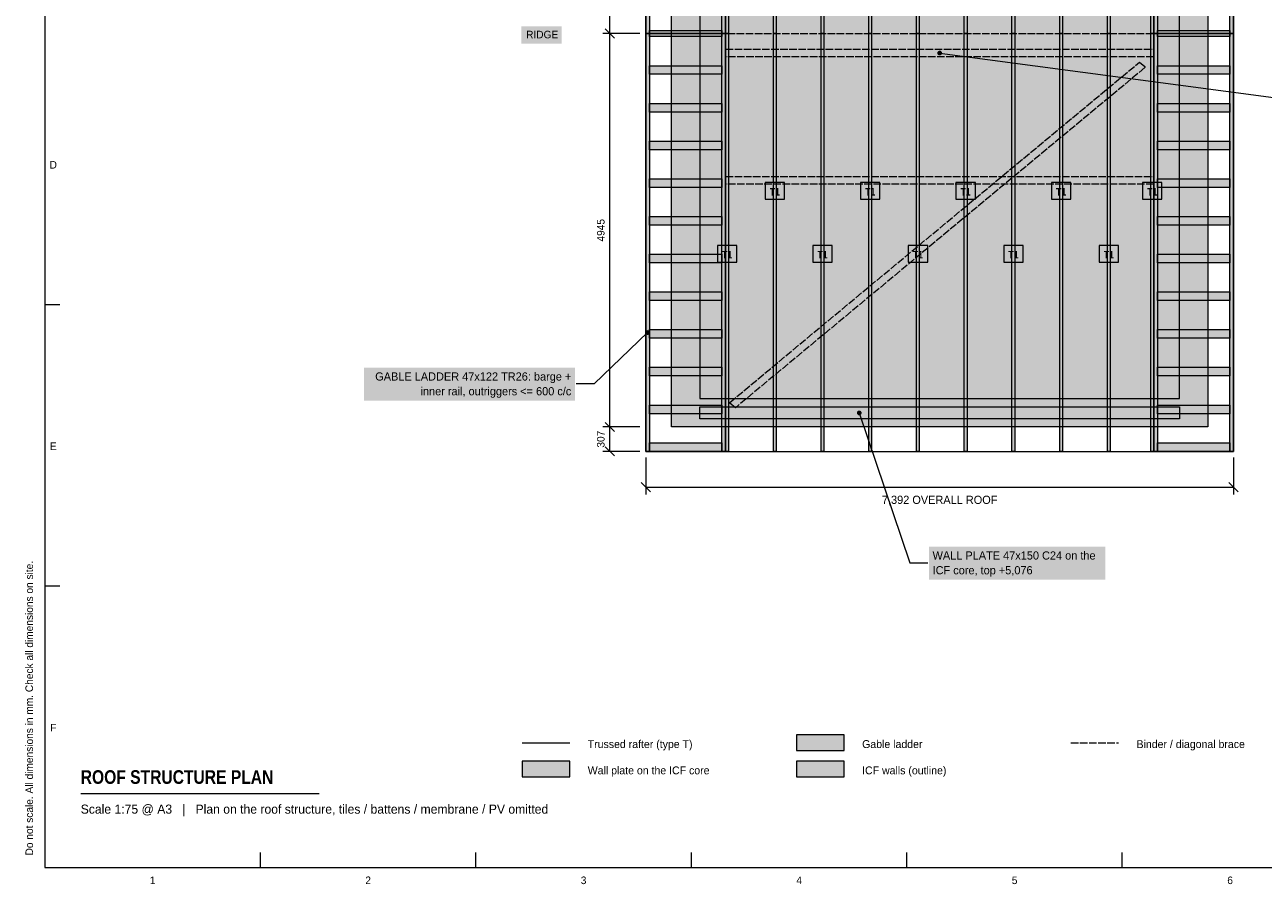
# Model space of a CAD drawing. Header units: millimetres. Extents: x 17 to 413, y 4 to 292.
# Tile 1 of 3: x 17 to 224, y 4 to 148. Entities that reach past the tile are written whole.
import ezdxf
from ezdxf.enums import TextEntityAlignment as Align

# ---------------------------------------------------------------- set-up
doc = ezdxf.new("R2010")
doc.units = ezdxf.units.MM
doc.linetypes.add('DASHED', pattern=[1.524, 1.27, -0.254])
for name, color, linetype in [('FILL-C_6B451A', 7, 'Continuous'), ('FILL-C_8C66A6', 7, 'Continuous'), ('FILL-C_B27326', 7, 'Continuous'), ('FILL-LIGHT', 7, 'Continuous'), ('FILL-MASONRY', 7, 'Continuous'), ('FILL-MASONRY_FILL', 7, 'Continuous'), ('FILL-TIMBER', 7, 'Continuous'), ('FILL-WHITE', 7, 'Continuous'), ('LINE-C_6B451A', 7, 'Continuous'), ('LINE-C_8C66A6', 7, 'Continuous'), ('LINE-C_8C66A6-DASH', 7, 'DASHED'), ('LINE-C_B27326', 7, 'Continuous'), ('LINE-GREY', 7, 'Continuous'), ('LINE-INK', 7, 'Continuous'), ('LINE-MASONRY', 7, 'Continuous'), ('LINE-STEEL_GREY', 7, 'Continuous'), ('LINE-STEEL_GREY-DASH', 7, 'DASHED'), ('TEXT-C_6B451A', 7, 'Continuous'), ('TEXT-C_B27326', 7, 'Continuous'), ('TEXT-INK', 7, 'Continuous'), ('TEXT-MASONRY', 7, 'Continuous'), ('TEXT-STEEL_GREY', 7, 'Continuous')]:
    doc.layers.add(name, color=color, linetype=linetype)
doc.styles.add('OpenSansCondensed-Bold', font='OpenSansCondensed-Bold.ttf')

msp = doc.modelspace()

# ---------------------------------------------------------------- hatches: boundary and pattern name
at = {"layer": 'FILL-C_6B451A', "true_color": 0x6b451a}
h = msp.add_hatch(color=36, dxfattribs=at)
h.dxf.hatch_style = 1
h.paths.add_polyline_path([(134.12, 146.75), (134.12, 216.78), (134.59, 216.78), (134.59, 146.75)])
h = msp.add_hatch(color=36, dxfattribs=at)
h.dxf.hatch_style = 1
h.paths.add_polyline_path([(142.12, 146.75), (142.12, 216.78), (142.59, 216.78), (142.59, 146.75)])
h = msp.add_hatch(color=36, dxfattribs=at)
h.dxf.hatch_style = 1
h.paths.add_polyline_path([(150.12, 146.75), (150.12, 216.78), (150.59, 216.78), (150.59, 146.75)])
h = msp.add_hatch(color=36, dxfattribs=at)
h.dxf.hatch_style = 1
h.paths.add_polyline_path([(158.12, 146.75), (158.12, 216.78), (158.59, 216.78), (158.59, 146.75)])
h = msp.add_hatch(color=36, dxfattribs=at)
h.dxf.hatch_style = 1
h.paths.add_polyline_path([(166.12, 146.75), (166.12, 216.78), (166.59, 216.78), (166.59, 146.75)])
h = msp.add_hatch(color=36, dxfattribs=at)
h.dxf.hatch_style = 1
h.paths.add_polyline_path([(174.12, 146.75), (174.12, 216.78), (174.59, 216.78), (174.59, 146.75)])
h = msp.add_hatch(color=36, dxfattribs=at)
h.dxf.hatch_style = 1
h.paths.add_polyline_path([(182.12, 146.75), (182.12, 216.78), (182.59, 216.78), (182.59, 146.75)])
h = msp.add_hatch(color=36, dxfattribs=at)
h.dxf.hatch_style = 1
h.paths.add_polyline_path([(190.12, 146.75), (190.12, 216.78), (190.59, 216.78), (190.59, 146.75)])
h = msp.add_hatch(color=36, dxfattribs=at)
h.dxf.hatch_style = 1
h.paths.add_polyline_path([(198.12, 146.75), (198.12, 216.78), (198.59, 216.78), (198.59, 146.75)])
h = msp.add_hatch(color=36, dxfattribs=at)
h.dxf.hatch_style = 1
h.paths.add_polyline_path([(205.41, 146.75), (205.41, 216.78), (205.88, 216.78), (205.88, 146.75)])
h = msp.add_hatch(color=36, dxfattribs=at)
h.dxf.hatch_style = 1
h.paths.add_polyline_path([(134.12, 82.17), (134.12, 211.33), (134.59, 211.33), (134.59, 82.17)])
h = msp.add_hatch(color=36, dxfattribs=at)
h.dxf.hatch_style = 1
h.paths.add_polyline_path([(142.12, 82.17), (142.12, 211.33), (142.59, 211.33), (142.59, 82.17)])
h = msp.add_hatch(color=36, dxfattribs=at)
h.dxf.hatch_style = 1
h.paths.add_polyline_path([(150.12, 82.17), (150.12, 211.33), (150.59, 211.33), (150.59, 82.17)])
h = msp.add_hatch(color=36, dxfattribs=at)
h.dxf.hatch_style = 1
h.paths.add_polyline_path([(158.12, 82.17), (158.12, 211.33), (158.59, 211.33), (158.59, 82.17)])
h = msp.add_hatch(color=36, dxfattribs=at)
h.dxf.hatch_style = 1
h.paths.add_polyline_path([(166.12, 82.17), (166.12, 211.33), (166.59, 211.33), (166.59, 82.17)])
h = msp.add_hatch(color=36, dxfattribs=at)
h.dxf.hatch_style = 1
h.paths.add_polyline_path([(174.12, 82.17), (174.12, 211.33), (174.59, 211.33), (174.59, 82.17)])
h = msp.add_hatch(color=36, dxfattribs=at)
h.dxf.hatch_style = 1
h.paths.add_polyline_path([(182.12, 82.17), (182.12, 211.33), (182.59, 211.33), (182.59, 82.17)])
h = msp.add_hatch(color=36, dxfattribs=at)
h.dxf.hatch_style = 1
h.paths.add_polyline_path([(190.12, 82.17), (190.12, 211.33), (190.59, 211.33), (190.59, 82.17)])
h = msp.add_hatch(color=36, dxfattribs=at)
h.dxf.hatch_style = 1
h.paths.add_polyline_path([(198.12, 82.17), (198.12, 211.33), (198.59, 211.33), (198.59, 82.17)])
h = msp.add_hatch(color=36, dxfattribs=at)
h.dxf.hatch_style = 1
h.paths.add_polyline_path([(205.41, 82.17), (205.41, 211.33), (205.88, 211.33), (205.88, 82.17)])
h = msp.add_hatch(color=36, dxfattribs=at)
h.dxf.hatch_style = 1
h.paths.add_polyline_path([(134.12, 76.72), (134.12, 146.75), (134.59, 146.75), (134.59, 76.72)])
h = msp.add_hatch(color=36, dxfattribs=at)
h.dxf.hatch_style = 1
h.paths.add_polyline_path([(142.12, 76.72), (142.12, 146.75), (142.59, 146.75), (142.59, 76.72)])
h = msp.add_hatch(color=36, dxfattribs=at)
h.dxf.hatch_style = 1
h.paths.add_polyline_path([(150.12, 76.72), (150.12, 146.75), (150.59, 146.75), (150.59, 76.72)])
h = msp.add_hatch(color=36, dxfattribs=at)
h.dxf.hatch_style = 1
h.paths.add_polyline_path([(158.12, 76.72), (158.12, 146.75), (158.59, 146.75), (158.59, 76.72)])
h = msp.add_hatch(color=36, dxfattribs=at)
h.dxf.hatch_style = 1
h.paths.add_polyline_path([(166.12, 76.72), (166.12, 146.75), (166.59, 146.75), (166.59, 76.72)])
h = msp.add_hatch(color=36, dxfattribs=at)
h.dxf.hatch_style = 1
h.paths.add_polyline_path([(174.12, 76.72), (174.12, 146.75), (174.59, 146.75), (174.59, 76.72)])
h = msp.add_hatch(color=36, dxfattribs=at)
h.dxf.hatch_style = 1
h.paths.add_polyline_path([(182.12, 76.72), (182.12, 146.75), (182.59, 146.75), (182.59, 76.72)])
h = msp.add_hatch(color=36, dxfattribs=at)
h.dxf.hatch_style = 1
h.paths.add_polyline_path([(190.12, 76.72), (190.12, 146.75), (190.59, 146.75), (190.59, 76.72)])
h = msp.add_hatch(color=36, dxfattribs=at)
h.dxf.hatch_style = 1
h.paths.add_polyline_path([(198.12, 76.72), (198.12, 146.75), (198.59, 146.75), (198.59, 76.72)])
h = msp.add_hatch(color=36, dxfattribs=at)
h.dxf.hatch_style = 1
h.paths.add_polyline_path([(205.41, 76.72), (205.41, 146.75), (205.88, 146.75), (205.88, 76.72)])
at = {"layer": 'FILL-C_8C66A6', "true_color": 0x8c66a6}
h = msp.add_hatch(color=205, dxfattribs=at)
h.dxf.hatch_style = 1
h.paths.add_polyline_path([(170.4, 143.48), (170.39, 143.59), (170.35, 143.68), (170.28, 143.77), (170.2, 143.83), (170.1, 143.87), (170, 143.88), (169.9, 143.87), (169.8, 143.83), (169.72, 143.77), (169.65, 143.68), (169.61, 143.59), (169.6, 143.48), (169.61, 143.38), (169.65, 143.28), (169.72, 143.2), (169.8, 143.14), (169.9, 143.1), (170, 143.08), (170.1, 143.1), (170.2, 143.14), (170.28, 143.2), (170.35, 143.28), (170.39, 143.38)])
at = {"layer": 'FILL-C_B27326', "true_color": 0xb27326}
h = msp.add_hatch(color=35, dxfattribs=at)
h.dxf.hatch_style = 1
h.paths.add_polyline_path([(156.92, 83.17), (156.91, 83.27), (156.87, 83.37), (156.8, 83.45), (156.72, 83.52), (156.62, 83.56), (156.52, 83.57), (156.42, 83.56), (156.32, 83.52), (156.24, 83.45), (156.17, 83.37), (156.13, 83.27), (156.12, 83.17), (156.13, 83.07), (156.17, 82.97), (156.24, 82.89), (156.32, 82.82), (156.42, 82.78), (156.52, 82.77), (156.62, 82.78), (156.72, 82.82), (156.8, 82.89), (156.87, 82.97), (156.91, 83.07)])
at = {"layer": 'FILL-LIGHT', "true_color": 0xdedee0}
h = msp.add_hatch(color=254, dxfattribs=at)
h.dxf.hatch_style = 1
h.paths.add_polyline_path([(125.07, 80.82), (125.07, 80.82), (125.07, 212.68), (125.07, 212.68), (125.07, 212.68), (214.93, 212.68), (214.93, 212.68), (214.93, 212.68), (214.93, 80.82), (214.93, 80.82), (214.93, 80.82), (125.07, 80.82)])
h.paths.add_polyline_path([(129.81, 85.56), (129.81, 85.56), (129.81, 85.56), (129.81, 85.56), (129.81, 85.56), (129.81, 85.56), (129.81, 85.56), (129.81, 85.56), (129.81, 85.56), (129.81, 85.56), (129.81, 85.56), (129.81, 85.56), (129.81, 85.56), (129.81, 85.56), (129.81, 85.56), (129.81, 85.56), (129.81, 85.56), (210.19, 85.56), (210.19, 85.56), (210.19, 85.56), (210.19, 85.56), (210.19, 85.56), (210.19, 85.56), (210.19, 85.56), (210.19, 85.56), (210.19, 85.56), (210.19, 85.56), (210.19, 85.56), (210.19, 85.56), (210.19, 85.56), (210.19, 85.56), (210.19, 85.56), (210.19, 85.56), (210.19, 85.56), (210.19, 207.94), (210.19, 207.94), (210.19, 207.94), (210.19, 207.94), (210.19, 207.94), (210.19, 207.94), (210.19, 207.94), (210.19, 207.94), (210.19, 207.94), (210.19, 207.94), (210.19, 207.94), (210.19, 207.94), (210.19, 207.94), (210.19, 207.94), (210.19, 207.94), (210.19, 207.94), (210.19, 207.94), (129.81, 207.94), (129.81, 207.94), (129.81, 207.94), (129.81, 207.94), (129.81, 207.94), (129.81, 207.94), (129.81, 207.94), (129.81, 207.94), (129.81, 207.94), (129.81, 207.94), (129.81, 207.94), (129.81, 207.94), (129.81, 207.94), (129.81, 207.94), (129.81, 207.94), (129.81, 207.94), (129.81, 207.94)], flags=0)
h = msp.add_hatch(color=254, dxfattribs=at)
h.dxf.hatch_style = 1
h.paths.add_polyline_path([(146, 22.2), (154, 22.2), (154, 24.8), (146, 24.8)])
at = {"layer": 'FILL-MASONRY', "true_color": 0x4c804c}
h = msp.add_hatch(color=87, dxfattribs=at)
h.dxf.hatch_style = 1
h.paths.add_polyline_path([(121.43, 96.64), (121.42, 96.74), (121.38, 96.84), (121.32, 96.92), (121.23, 96.99), (121.14, 97.03), (121.03, 97.04), (120.93, 97.03), (120.83, 96.99), (120.75, 96.92), (120.69, 96.84), (120.65, 96.74), (120.63, 96.64), (120.65, 96.54), (120.69, 96.44), (120.75, 96.36), (120.83, 96.29), (120.93, 96.25), (121.03, 96.24), (121.14, 96.25), (121.23, 96.29), (121.32, 96.36), (121.38, 96.44), (121.42, 96.54)])
at = {"layer": 'FILL-MASONRY_FILL', "true_color": 0xcce6cc}
h = msp.add_hatch(color=254, dxfattribs=at)
h.dxf.hatch_style = 1
h.paths.add_polyline_path([(120.72, 146.75), (120.72, 216.78), (121.35, 216.78), (121.35, 146.75)])
h = msp.add_hatch(color=254, dxfattribs=at)
h.dxf.hatch_style = 1
h.paths.add_polyline_path([(133.49, 146.75), (133.49, 216.78), (134.12, 216.78), (134.12, 146.75)])
h = msp.add_hatch(color=254, dxfattribs=at)
h.dxf.hatch_style = 1
h.paths.add_polyline_path([(205.88, 146.75), (205.88, 216.78), (206.51, 216.78), (206.51, 146.75)])
h = msp.add_hatch(color=254, dxfattribs=at)
h.dxf.hatch_style = 1
h.paths.add_polyline_path([(218.65, 146.75), (218.65, 216.78), (219.28, 216.78), (219.28, 146.75)])
h = msp.add_hatch(color=254, dxfattribs=at)
h.dxf.hatch_style = 1
h.paths.add_polyline_path([(120.72, 76.72), (120.72, 146.75), (121.35, 146.75), (121.35, 76.72)])
h = msp.add_hatch(color=254, dxfattribs=at)
h.dxf.hatch_style = 1
h.paths.add_polyline_path([(121.35, 146.75), (121.35, 147.26), (133.48, 147.26), (133.48, 146.75)])
h = msp.add_hatch(color=254, dxfattribs=at)
h.dxf.hatch_style = 1
h.paths.add_polyline_path([(121.35, 146.24), (121.35, 146.75), (133.48, 146.75), (133.48, 146.24)])
h = msp.add_hatch(color=254, dxfattribs=at)
h.dxf.hatch_style = 1
h.paths.add_polyline_path([(133.49, 76.72), (133.49, 146.75), (134.12, 146.75), (134.12, 76.72)])
h = msp.add_hatch(color=254, dxfattribs=at)
h.dxf.hatch_style = 1
h.paths.add_polyline_path([(205.88, 76.72), (205.88, 146.75), (206.51, 146.75), (206.51, 76.72)])
h = msp.add_hatch(color=254, dxfattribs=at)
h.dxf.hatch_style = 1
h.paths.add_polyline_path([(206.52, 146.75), (206.52, 147.26), (218.65, 147.26), (218.65, 146.75)])
h = msp.add_hatch(color=254, dxfattribs=at)
h.dxf.hatch_style = 1
h.paths.add_polyline_path([(206.52, 146.24), (206.52, 146.75), (218.65, 146.75), (218.65, 146.24)])
h = msp.add_hatch(color=254, dxfattribs=at)
h.dxf.hatch_style = 1
h.paths.add_polyline_path([(218.65, 76.72), (218.65, 146.75), (219.28, 146.75), (219.28, 76.72)])
h = msp.add_hatch(color=254, dxfattribs=at)
h.dxf.hatch_style = 1
h.paths.add_polyline_path([(121.35, 139.92), (121.35, 141.36), (133.48, 141.36), (133.48, 139.92)])
h = msp.add_hatch(color=254, dxfattribs=at)
h.dxf.hatch_style = 1
h.paths.add_polyline_path([(206.52, 139.92), (206.52, 141.36), (218.65, 141.36), (218.65, 139.92)])
h = msp.add_hatch(color=254, dxfattribs=at)
h.dxf.hatch_style = 1
h.paths.add_polyline_path([(121.35, 133.6), (121.35, 135.04), (133.48, 135.04), (133.48, 133.6)])
h = msp.add_hatch(color=254, dxfattribs=at)
h.dxf.hatch_style = 1
h.paths.add_polyline_path([(206.52, 133.6), (206.52, 135.04), (218.65, 135.04), (218.65, 133.6)])
h = msp.add_hatch(color=254, dxfattribs=at)
h.dxf.hatch_style = 1
h.paths.add_polyline_path([(121.35, 127.28), (121.35, 128.72), (133.48, 128.72), (133.48, 127.28)])
h = msp.add_hatch(color=254, dxfattribs=at)
h.dxf.hatch_style = 1
h.paths.add_polyline_path([(206.52, 127.28), (206.52, 128.72), (218.65, 128.72), (218.65, 127.28)])
h = msp.add_hatch(color=254, dxfattribs=at)
h.dxf.hatch_style = 1
h.paths.add_polyline_path([(121.35, 120.96), (121.35, 122.41), (133.48, 122.41), (133.48, 120.96)])
h = msp.add_hatch(color=254, dxfattribs=at)
h.dxf.hatch_style = 1
h.paths.add_polyline_path([(206.52, 120.96), (206.52, 122.41), (218.65, 122.41), (218.65, 120.96)])
h = msp.add_hatch(color=254, dxfattribs=at)
h.dxf.hatch_style = 1
h.paths.add_polyline_path([(121.35, 114.64), (121.35, 116.09), (133.48, 116.09), (133.48, 114.64)])
h = msp.add_hatch(color=254, dxfattribs=at)
h.dxf.hatch_style = 1
h.paths.add_polyline_path([(206.52, 114.64), (206.52, 116.09), (218.65, 116.09), (218.65, 114.64)])
h = msp.add_hatch(color=254, dxfattribs=at)
h.dxf.hatch_style = 1
h.paths.add_polyline_path([(121.35, 108.32), (121.35, 109.77), (133.48, 109.77), (133.48, 108.32)])
h = msp.add_hatch(color=254, dxfattribs=at)
h.dxf.hatch_style = 1
h.paths.add_polyline_path([(206.52, 108.32), (206.52, 109.77), (218.65, 109.77), (218.65, 108.32)])
h = msp.add_hatch(color=254, dxfattribs=at)
h.dxf.hatch_style = 1
h.paths.add_polyline_path([(121.35, 102), (121.35, 103.45), (133.48, 103.45), (133.48, 102)])
h = msp.add_hatch(color=254, dxfattribs=at)
h.dxf.hatch_style = 1
h.paths.add_polyline_path([(206.52, 102), (206.52, 103.45), (218.65, 103.45), (218.65, 102)])
h = msp.add_hatch(color=254, dxfattribs=at)
h.dxf.hatch_style = 1
h.paths.add_polyline_path([(121.35, 95.68), (121.35, 97.13), (133.48, 97.13), (133.48, 95.68)])
h = msp.add_hatch(color=254, dxfattribs=at)
h.dxf.hatch_style = 1
h.paths.add_polyline_path([(206.52, 95.68), (206.52, 97.13), (218.65, 97.13), (218.65, 95.68)])
h = msp.add_hatch(color=254, dxfattribs=at)
h.dxf.hatch_style = 1
h.paths.add_polyline_path([(121.35, 89.36), (121.35, 90.81), (133.48, 90.81), (133.48, 89.36)])
h = msp.add_hatch(color=254, dxfattribs=at)
h.dxf.hatch_style = 1
h.paths.add_polyline_path([(206.52, 89.36), (206.52, 90.81), (218.65, 90.81), (218.65, 89.36)])
h = msp.add_hatch(color=254, dxfattribs=at)
h.dxf.hatch_style = 1
h.paths.add_polyline_path([(121.35, 83.04), (121.35, 84.49), (133.48, 84.49), (133.48, 83.04)])
h = msp.add_hatch(color=254, dxfattribs=at)
h.dxf.hatch_style = 1
h.paths.add_polyline_path([(206.52, 83.04), (206.52, 84.49), (218.65, 84.49), (218.65, 83.04)])
h = msp.add_hatch(color=254, dxfattribs=at)
h.dxf.hatch_style = 1
h.paths.add_polyline_path([(121.35, 76.72), (121.35, 78.17), (133.48, 78.17), (133.48, 76.72)])
h = msp.add_hatch(color=254, dxfattribs=at)
h.dxf.hatch_style = 1
h.paths.add_polyline_path([(206.52, 76.72), (206.52, 78.17), (218.65, 78.17), (218.65, 76.72)])
h = msp.add_hatch(color=254, dxfattribs=at)
h.dxf.hatch_style = 1
h.paths.add_polyline_path([(146, 26.6), (154, 26.6), (154, 29.2), (146, 29.2)])
at = {"layer": 'FILL-TIMBER', "true_color": 0xf2e0b2}
h = msp.add_hatch(color=254, dxfattribs=at)
h.dxf.hatch_style = 1
h.paths.add_polyline_path([(129.81, 82.17), (129.81, 84.17), (210.19, 84.17), (210.19, 82.17)])
h = msp.add_hatch(color=254, dxfattribs=at)
h.dxf.hatch_style = 1
h.paths.add_polyline_path([(100, 22.2), (108, 22.2), (108, 24.8), (100, 24.8)])
at = {"layer": 'FILL-WHITE', "true_color": 0xffffff}
h = msp.add_hatch(color=7, dxfattribs=at)
h.dxf.hatch_style = 1
h.paths.add_polyline_path([(99.87, 145.05), (106.65, 145.05), (106.65, 147.94), (99.87, 147.94)])
h = msp.add_hatch(color=7, dxfattribs=at)
h.dxf.hatch_style = 1
h.paths.add_polyline_path([(140.73, 118.99), (143.99, 118.99), (143.99, 121.76), (140.73, 121.76)])
h = msp.add_hatch(color=7, dxfattribs=at)
h.dxf.hatch_style = 1
h.paths.add_polyline_path([(156.73, 118.99), (159.99, 118.99), (159.99, 121.76), (156.73, 121.76)])
h = msp.add_hatch(color=7, dxfattribs=at)
h.dxf.hatch_style = 1
h.paths.add_polyline_path([(172.73, 118.99), (175.99, 118.99), (175.99, 121.76), (172.73, 121.76)])
h = msp.add_hatch(color=7, dxfattribs=at)
h.dxf.hatch_style = 1
h.paths.add_polyline_path([(188.73, 118.99), (191.99, 118.99), (191.99, 121.76), (188.73, 121.76)])
h = msp.add_hatch(color=7, dxfattribs=at)
h.dxf.hatch_style = 1
h.paths.add_polyline_path([(204.01, 118.99), (207.27, 118.99), (207.27, 121.76), (204.01, 121.76)])
h = msp.add_hatch(color=7, dxfattribs=at)
h.dxf.hatch_style = 1
h.paths.add_polyline_path([(132.73, 108.45), (135.99, 108.45), (135.99, 111.21), (132.73, 111.21)])
h = msp.add_hatch(color=7, dxfattribs=at)
h.dxf.hatch_style = 1
h.paths.add_polyline_path([(148.73, 108.45), (151.99, 108.45), (151.99, 111.21), (148.73, 111.21)])
h = msp.add_hatch(color=7, dxfattribs=at)
h.dxf.hatch_style = 1
h.paths.add_polyline_path([(164.73, 108.45), (167.99, 108.45), (167.99, 111.21), (164.73, 111.21)])
h = msp.add_hatch(color=7, dxfattribs=at)
h.dxf.hatch_style = 1
h.paths.add_polyline_path([(180.73, 108.45), (183.99, 108.45), (183.99, 111.21), (180.73, 111.21)])
h = msp.add_hatch(color=7, dxfattribs=at)
h.dxf.hatch_style = 1
h.paths.add_polyline_path([(196.73, 108.45), (199.99, 108.45), (199.99, 111.21), (196.73, 111.21)])
h = msp.add_hatch(color=7, dxfattribs=at)
h.dxf.hatch_style = 1
h.paths.add_polyline_path([(73.51, 85.22), (108.85, 85.22), (108.85, 90.77), (73.51, 90.77)])
h = msp.add_hatch(color=7, dxfattribs=at)
h.dxf.hatch_style = 1
h.paths.add_polyline_path([(168.21, 55.22), (197.78, 55.22), (197.78, 60.77), (168.21, 60.77)])

# ---------------------------------------------------------------- linework, layer by layer
at = {"layer": 'LINE-C_6B451A', "lineweight": 5}
msp.add_line((100, 27.9), (108, 27.9), dxfattribs=at)
for points in [[(134.12, 146.75), (134.12, 216.78), (134.59, 216.78), (134.59, 146.75)], [(142.12, 146.75), (142.12, 216.78), (142.59, 216.78), (142.59, 146.75)], [(150.12, 146.75), (150.12, 216.78), (150.59, 216.78), (150.59, 146.75)], [(158.12, 146.75), (158.12, 216.78), (158.59, 216.78), (158.59, 146.75)], [(166.12, 146.75), (166.12, 216.78), (166.59, 216.78), (166.59, 146.75)], [(174.12, 146.75), (174.12, 216.78), (174.59, 216.78), (174.59, 146.75)], [(182.12, 146.75), (182.12, 216.78), (182.59, 216.78), (182.59, 146.75)], [(190.12, 146.75), (190.12, 216.78), (190.59, 216.78), (190.59, 146.75)], [(198.12, 146.75), (198.12, 216.78), (198.59, 216.78), (198.59, 146.75)], [(205.41, 146.75), (205.41, 216.78), (205.88, 216.78), (205.88, 146.75)], [(134.12, 82.17), (134.12, 211.33), (134.59, 211.33), (134.59, 82.17)], [(142.12, 82.17), (142.12, 211.33), (142.59, 211.33), (142.59, 82.17)], [(150.12, 82.17), (150.12, 211.33), (150.59, 211.33), (150.59, 82.17)], [(158.12, 82.17), (158.12, 211.33), (158.59, 211.33), (158.59, 82.17)], [(166.12, 82.17), (166.12, 211.33), (166.59, 211.33), (166.59, 82.17)], [(174.12, 82.17), (174.12, 211.33), (174.59, 211.33), (174.59, 82.17)], [(182.12, 82.17), (182.12, 211.33), (182.59, 211.33), (182.59, 82.17)], [(190.12, 82.17), (190.12, 211.33), (190.59, 211.33), (190.59, 82.17)], [(198.12, 82.17), (198.12, 211.33), (198.59, 211.33), (198.59, 82.17)], [(205.41, 82.17), (205.41, 211.33), (205.88, 211.33), (205.88, 82.17)], [(134.12, 76.72), (134.12, 146.75), (134.59, 146.75), (134.59, 76.72)], [(142.12, 76.72), (142.12, 146.75), (142.59, 146.75), (142.59, 76.72)], [(150.12, 76.72), (150.12, 146.75), (150.59, 146.75), (150.59, 76.72)], [(158.12, 76.72), (158.12, 146.75), (158.59, 146.75), (158.59, 76.72)], [(166.12, 76.72), (166.12, 146.75), (166.59, 146.75), (166.59, 76.72)], [(174.12, 76.72), (174.12, 146.75), (174.59, 146.75), (174.59, 76.72)], [(182.12, 76.72), (182.12, 146.75), (182.59, 146.75), (182.59, 76.72)], [(190.12, 76.72), (190.12, 146.75), (190.59, 146.75), (190.59, 76.72)], [(198.12, 76.72), (198.12, 146.75), (198.59, 146.75), (198.59, 76.72)], [(205.41, 76.72), (205.41, 146.75), (205.88, 146.75), (205.88, 76.72)], [(140.73, 118.99), (143.99, 118.99), (143.99, 121.76), (140.73, 121.76)], [(156.73, 118.99), (159.99, 118.99), (159.99, 121.76), (156.73, 121.76)], [(172.73, 118.99), (175.99, 118.99), (175.99, 121.76), (172.73, 121.76)], [(188.73, 118.99), (191.99, 118.99), (191.99, 121.76), (188.73, 121.76)], [(204.01, 118.99), (207.27, 118.99), (207.27, 121.76), (204.01, 121.76)], [(132.73, 108.45), (135.99, 108.45), (135.99, 111.21), (132.73, 111.21)], [(148.73, 108.45), (151.99, 108.45), (151.99, 111.21), (148.73, 111.21)], [(164.73, 108.45), (167.99, 108.45), (167.99, 111.21), (164.73, 111.21)], [(180.73, 108.45), (183.99, 108.45), (183.99, 111.21), (180.73, 111.21)], [(196.73, 108.45), (199.99, 108.45), (199.99, 111.21), (196.73, 111.21)]]:
    msp.add_lwpolyline(points, close=True, dxfattribs=at)
at = {"layer": 'LINE-C_8C66A6', "lineweight": 5}
msp.add_line((170, 143.48), (225.95, 136.06), dxfattribs=at)
at = {"layer": 'LINE-C_8C66A6-DASH', "lineweight": 5}
msp.add_line((192, 27.9), (200, 27.9), dxfattribs=at)
for points in [[(134.12, 142.84), (134.12, 144.13), (205.88, 144.13), (205.88, 142.84)], [(135.75, 84.03), (134.83, 84.78), (134.83, 84.94), (203.49, 141.96), (204.42, 141.21), (204.42, 141.04)], [(134.12, 121.51), (134.12, 122.8), (205.88, 122.8), (205.88, 121.51)]]:
    msp.add_lwpolyline(points, close=True, dxfattribs=at)
at = {"layer": 'LINE-C_B27326', "lineweight": 5}
for p, q in [((156.52, 83.17), (165.01, 58.06)), ((165.01, 58.06), (168.01, 58.06))]:
    msp.add_line(p, q, dxfattribs=at)
for points in [[(129.81, 82.17), (129.81, 84.17), (210.19, 84.17), (210.19, 82.17)], [(100, 22.2), (108, 22.2), (108, 24.8), (100, 24.8)]]:
    msp.add_lwpolyline(points, close=True, dxfattribs=at)
at = {"layer": 'LINE-GREY', "lineweight": 5}
for points in [[(125.07, 80.82), (125.07, 80.82), (125.07, 212.68), (125.07, 212.68), (125.07, 212.68), (214.93, 212.68), (214.93, 212.68), (214.93, 212.68), (214.93, 80.82), (214.93, 80.82), (214.93, 80.82), (125.07, 80.82)], [(146, 22.2), (154, 22.2), (154, 24.8), (146, 24.8)]]:
    msp.add_lwpolyline(points, close=True, dxfattribs=at)
msp.add_lwpolyline([(129.81, 207.94), (129.81, 85.56), (129.81, 85.56), (129.81, 85.56), (129.81, 85.56), (129.81, 85.56), (129.81, 85.56), (129.81, 85.56), (129.81, 85.56), (129.81, 85.56), (129.81, 85.56), (129.81, 85.56), (129.81, 85.56), (129.81, 85.56), (129.81, 85.56), (129.81, 85.56), (129.81, 85.56), (129.81, 85.56), (210.19, 85.56), (210.19, 85.56), (210.19, 85.56), (210.19, 85.56), (210.19, 85.56), (210.19, 85.56), (210.19, 85.56), (210.19, 85.56), (210.19, 85.56), (210.19, 85.56), (210.19, 85.56), (210.19, 85.56), (210.19, 85.56), (210.19, 85.56), (210.19, 85.56), (210.19, 85.56), (210.19, 85.56), (210.19, 207.94)], dxfattribs=at)
at = {"layer": 'LINE-INK', "lineweight": 5}
for p, q in [((114.72, 76.72), (114.72, 216.78)), ((115.5, 145.97), (113.94, 147.53)), ((119.72, 146.75), (113.52, 146.75)), ((20, 101.33), (22.5, 101.33)), ((115.5, 80.04), (113.94, 81.59)), ((119.72, 80.82), (113.52, 80.82)), ((115.5, 75.95), (113.94, 77.5)), ((119.72, 76.72), (113.52, 76.72)), ((120.72, 75.72), (120.72, 69.52)), ((219.28, 75.72), (219.28, 69.52)), ((119.94, 71.5), (121.5, 69.95)), ((120.72, 70.72), (219.28, 70.72)), ((218.5, 71.5), (220.06, 69.95)), ((20, 54.17), (22.5, 54.17)), ((26, 19.4), (66, 19.4)), ((56.12, 7), (56.12, 9.5)), ((92.25, 7), (92.25, 9.5)), ((128.38, 7), (128.38, 9.5)), ((164.5, 7), (164.5, 9.5)), ((200.62, 7), (200.62, 9.5))]:
    msp.add_line(p, q, dxfattribs=at)
msp.add_lwpolyline([(20, 7), (413, 7), (413, 290), (20, 290)], close=True, dxfattribs=at)
at = {"layer": 'LINE-MASONRY', "lineweight": 5}
for p, q in [((121.03, 96.64), (112.05, 88.06)), ((112.05, 88.06), (109.05, 88.06))]:
    msp.add_line(p, q, dxfattribs=at)
for points in [[(120.72, 146.75), (120.72, 216.78), (121.35, 216.78), (121.35, 146.75)], [(133.49, 146.75), (133.49, 216.78), (134.12, 216.78), (134.12, 146.75)], [(205.88, 146.75), (205.88, 216.78), (206.51, 216.78), (206.51, 146.75)], [(218.65, 146.75), (218.65, 216.78), (219.28, 216.78), (219.28, 146.75)], [(120.72, 76.72), (120.72, 146.75), (121.35, 146.75), (121.35, 76.72)], [(121.35, 146.75), (121.35, 147.26), (133.48, 147.26), (133.48, 146.75)], [(121.35, 146.24), (121.35, 146.75), (133.48, 146.75), (133.48, 146.24)], [(133.49, 76.72), (133.49, 146.75), (134.12, 146.75), (134.12, 76.72)], [(205.88, 76.72), (205.88, 146.75), (206.51, 146.75), (206.51, 76.72)], [(206.52, 146.75), (206.52, 147.26), (218.65, 147.26), (218.65, 146.75)], [(206.52, 146.24), (206.52, 146.75), (218.65, 146.75), (218.65, 146.24)], [(218.65, 76.72), (218.65, 146.75), (219.28, 146.75), (219.28, 76.72)], [(121.35, 139.92), (121.35, 141.36), (133.48, 141.36), (133.48, 139.92)], [(206.52, 139.92), (206.52, 141.36), (218.65, 141.36), (218.65, 139.92)], [(121.35, 133.6), (121.35, 135.04), (133.48, 135.04), (133.48, 133.6)], [(206.52, 133.6), (206.52, 135.04), (218.65, 135.04), (218.65, 133.6)], [(121.35, 127.28), (121.35, 128.72), (133.48, 128.72), (133.48, 127.28)], [(206.52, 127.28), (206.52, 128.72), (218.65, 128.72), (218.65, 127.28)], [(121.35, 120.96), (121.35, 122.41), (133.48, 122.41), (133.48, 120.96)], [(206.52, 120.96), (206.52, 122.41), (218.65, 122.41), (218.65, 120.96)], [(121.35, 114.64), (121.35, 116.09), (133.48, 116.09), (133.48, 114.64)], [(206.52, 114.64), (206.52, 116.09), (218.65, 116.09), (218.65, 114.64)], [(121.35, 108.32), (121.35, 109.77), (133.48, 109.77), (133.48, 108.32)], [(206.52, 108.32), (206.52, 109.77), (218.65, 109.77), (218.65, 108.32)], [(121.35, 102), (121.35, 103.45), (133.48, 103.45), (133.48, 102)], [(206.52, 102), (206.52, 103.45), (218.65, 103.45), (218.65, 102)], [(121.35, 95.68), (121.35, 97.13), (133.48, 97.13), (133.48, 95.68)], [(206.52, 95.68), (206.52, 97.13), (218.65, 97.13), (218.65, 95.68)], [(121.35, 89.36), (121.35, 90.81), (133.48, 90.81), (133.48, 89.36)], [(206.52, 89.36), (206.52, 90.81), (218.65, 90.81), (218.65, 89.36)], [(121.35, 83.04), (121.35, 84.49), (133.48, 84.49), (133.48, 83.04)], [(206.52, 83.04), (206.52, 84.49), (218.65, 84.49), (218.65, 83.04)], [(121.35, 76.72), (121.35, 78.17), (133.48, 78.17), (133.48, 76.72)], [(206.52, 76.72), (206.52, 78.17), (218.65, 78.17), (218.65, 76.72)], [(146, 26.6), (154, 26.6), (154, 29.2), (146, 29.2)]]:
    msp.add_lwpolyline(points, close=True, dxfattribs=at)
at = {"layer": 'LINE-STEEL_GREY', "lineweight": 5}
msp.add_lwpolyline([(219.28, 76.72), (219.28, 216.78), (120.72, 216.78), (120.72, 76.72)], close=True, dxfattribs=at)
at = {"layer": 'LINE-STEEL_GREY-DASH', "lineweight": 5}
msp.add_line((120.72, 146.75), (219.28, 146.75), dxfattribs=at)

# ---------------------------------------------------------------- texts
at = {"layer": 'TEXT-C_6B451A', "style": 'OpenSansCondensed-Bold'}
for p in [(142.36, 119.59), (158.36, 119.59), (174.36, 119.59), (190.36, 119.59), (205.64, 119.59), (134.36, 109.05), (150.36, 109.05), (166.36, 109.05), (182.36, 109.05), (198.36, 109.05)]:
    msp.add_text('T1', height=1.27, dxfattribs=at).set_placement(p, align=Align.CENTER)
at = {"layer": 'TEXT-C_B27326'}
for s, p in [('WALL PLATE 47x150 C24 on the', (168.81, 58.59)), ('ICF core, top +5,076', (168.81, 56.12))]:
    msp.add_text(s, height=1.3716, dxfattribs=at).set_placement(p)
at = {"layer": 'TEXT-INK'}
for s, p in [('4945', (113.82, 113.78)), ('307', (113.82, 78.77))]:
    msp.add_text(s, height=1.27, rotation=90, dxfattribs=at).set_placement(p, align=Align.CENTER)
msp.add_text('7,392 OVERALL ROOF', height=1.3716, dxfattribs=at).set_placement((170, 67.92), align=Align.CENTER)
for s, p in [('Trussed rafter (type T)', (111, 27)), ('Gable ladder', (157, 27)), ('Binder / diagonal brace', (203, 27)), ('Wall plate on the ICF core', (111, 22.6)), ('ICF walls (outline)', (157, 22.6))]:
    msp.add_text(s, height=1.3208, dxfattribs=at).set_placement(p)
at = {"layer": 'TEXT-INK', "style": 'OpenSansCondensed-Bold'}
msp.add_text('ROOF STRUCTURE PLAN', height=2.286, dxfattribs=at).set_placement((26, 21))
at = {"layer": 'TEXT-MASONRY'}
for s, p in [('GABLE LADDER 47x122 TR26: barge +', (108.25, 88.59)), ('inner rail, outriggers <= 600 c/c', (108.25, 86.12))]:
    msp.add_text(s, height=1.3716, dxfattribs=at).set_placement(p, align=Align.RIGHT)
at = {"layer": 'TEXT-STEEL_GREY'}
msp.add_text('RIDGE', height=1.27, dxfattribs=at).set_placement((106.05, 145.95), align=Align.RIGHT)
for s, p in [('D', (21.4, 124.12)), ('E', (21.4, 76.95)), ('F', (21.4, 29.78)), ('1', (38.06, 4.2)), ('2', (74.19, 4.2)), ('3', (110.31, 4.2)), ('4', (146.44, 4.2)), ('5', (182.56, 4.2)), ('6', (218.69, 4.2))]:
    msp.add_text(s, height=1.27, dxfattribs=at).set_placement(p, align=Align.CENTER)
msp.add_text('Do not scale. All dimensions in mm. Check all dimensions on site.', height=1.27, rotation=90, dxfattribs=at).set_placement((18, 9))
msp.add_text('Scale 1:75 @ A3   |   Plan on the roof structure, tiles / battens / membrane / PV omitted', height=1.524, dxfattribs=at).set_placement((26, 16))

doc.saveas('drawing.dxf')
